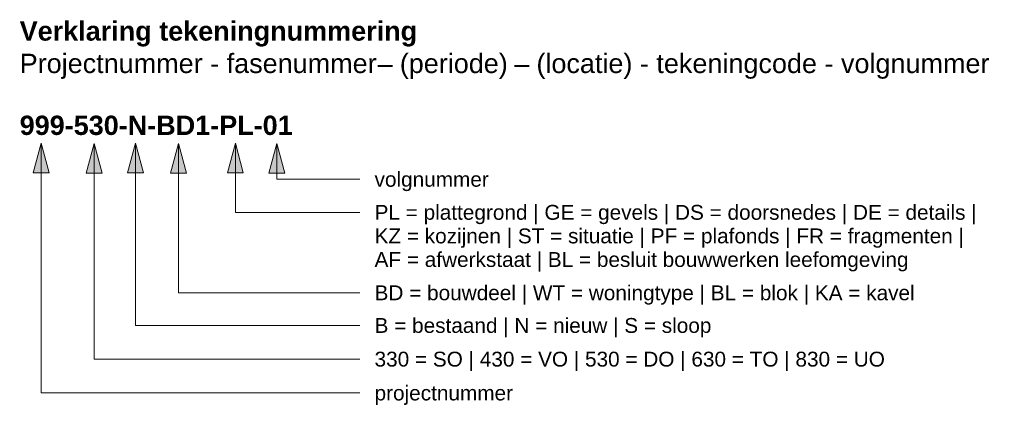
# Model space of a CAD drawing. Header units: millimetres. Extents: x 3270 to 6582, y -13032 to -11733.
import ezdxf

# ---------------------------------------------------------------- set-up
doc = ezdxf.new("R2010")
doc.units = ezdxf.units.MM
doc.layers.add('G-ANNO-TEXT', color=7, linetype='Continuous', lineweight=13)
doc.styles.add('Arial', font='arial.ttf', dxfattribs={"height": 65})
doc.styles.add('Arial_1', font='arial.ttf', dxfattribs={"height": 50})
doc.styles.add('Arial_B', font='arialbd.ttf', dxfattribs={"height": 65})

msp = doc.modelspace()

# ---------------------------------------------------------------- hatches: boundary and pattern name
at = {"layer": 'G-ANNO-TEXT', "lineweight": 18}
for points in [[(3342, -12149.4), (3315.2, -12249.4), (3368.8, -12249.4)], [(3520.5, -12150), (3493.7, -12250), (3547.3, -12250)], [(3658.8, -12149.1), (3632, -12249.1), (3685.6, -12249.1)], [(3804, -12149.9), (3777.2, -12249.9), (3830.8, -12249.9)], [(3995, -12148.9), (3968.2, -12248.9), (4021.8, -12248.9)], [(4134.8, -12150), (4108, -12250), (4161.6, -12250)]]:
    msp.add_hatch(color=256, dxfattribs=at).paths.add_polyline_path(points)

# ---------------------------------------------------------------- linework, layer by layer
for p, q in [((3342, -12149.4), (3315.2, -12249.4)), ((3368.8, -12249.4), (3342, -12149.4)), ((3342, -12149.4), (3342, -12990.2)), ((3520.5, -12150), (3493.7, -12250)), ((3547.3, -12250), (3520.5, -12150)), ((3520.5, -12150), (3520.5, -12876.2)), ((3658.8, -12149.1), (3632, -12249.1)), ((3685.6, -12249.1), (3658.8, -12149.1)), ((3658.8, -12149.1), (3658.8, -12762.8)), ((3804, -12149.9), (3777.2, -12249.9)), ((3830.8, -12249.9), (3804, -12149.9)), ((3804, -12149.9), (3804, -12652.9)), ((3995, -12148.9), (3968.2, -12248.9)), ((4021.8, -12248.9), (3995, -12148.9)), ((3995, -12148.9), (3995, -12382)), ((4134.8, -12150), (4108, -12250)), ((4161.6, -12250), (4134.8, -12150)), ((4134.8, -12150), (4134.8, -12270.8)), ((3315.2, -12249.4), (3368.8, -12249.4)), ((3493.7, -12250), (3547.3, -12250)), ((3632, -12249.1), (3685.6, -12249.1)), ((3777.2, -12249.9), (3830.8, -12249.9)), ((3968.2, -12248.9), (4021.8, -12248.9)), ((4108, -12250), (4161.6, -12250)), ((4134.8, -12270.8), (4413.3, -12270.8)), ((3995, -12382), (4413.3, -12382)), ((3804, -12652.9), (4413.3, -12652.9)), ((3658.8, -12762.8), (4413.3, -12762.8)), ((3520.5, -12876.2), (4413.3, -12876.2)), ((3342, -12990.2), (4413.3, -12990.2))]:
    msp.add_line(p, q, dxfattribs=at)

# ---------------------------------------------------------------- texts
at = {"layer": 'G-ANNO-TEXT', "lineweight": 18, "attachment_point": 1}
for s, insert, char_height, width, style in [('Verklaring tekeningnummering', (3269.5, -11739), 65, 1643.459, 'Arial_B'), ('Projectnummer - fasenummer ', (3269.5, -11848.1), 65, 1459.071, 'Arial'), (' (periode) ', (4522.9, -11848.1), 65, 497.046, 'Arial'), (' (locatie) - tekeningcode - volgnummer', (4982.6, -11848.1), 65, 1859.915, 'Arial'), ('–', (4473.3, -11848.1), 65, 60.127, 'Arial'), ('–', (4933, -11848.1), 65, 60.127, 'Arial'), ('999-530-N-BD1-PL-01', (3269.5, -12056.5), 65, 1102.32, 'Arial_B'), ('volgnummer', (4463.3, -12245.8), 50, 444.937, 'Arial_1'), ('PL = plattegrond | GE = gevels | DS = doorsnedes | DE = details | ', (4463.3, -12357), 50, 2473.206, 'Arial_1'), ('KZ = kozijnen | ST = situatie | PF = plafonds | FR = fragmenten |', (4463.3, -12436.4), 50, 2381.012, 'Arial_1'), ('AF = afwerkstaat | BL = besluit bouwwerken leefomgeving ', (4463.3, -12515.8), 50, 2180.59, 'Arial_1'), ('BD = bouwdeel | WT = woningtype | BL = blok | KA = kavel', (4463.3, -12627.9), 50, 2180.59, 'Arial_1'), ('B = bestaand | N = nieuw | S = sloop', (4463.3, -12737.8), 50, 1362.869, 'Arial_1'), ('330 = SO | 430 = VO | 530 = DO | 630 = TO | 830 = UO', (4463.3, -12851.2), 50, 2084.387, 'Arial_1'), ('projectnummer', (4463.3, -12965.2), 50, 545.147, 'Arial_1')]:
    msp.add_mtext(s, dxfattribs=dict(at, insert=insert, char_height=char_height, width=width, style=style))

doc.saveas('drawing.dxf')
